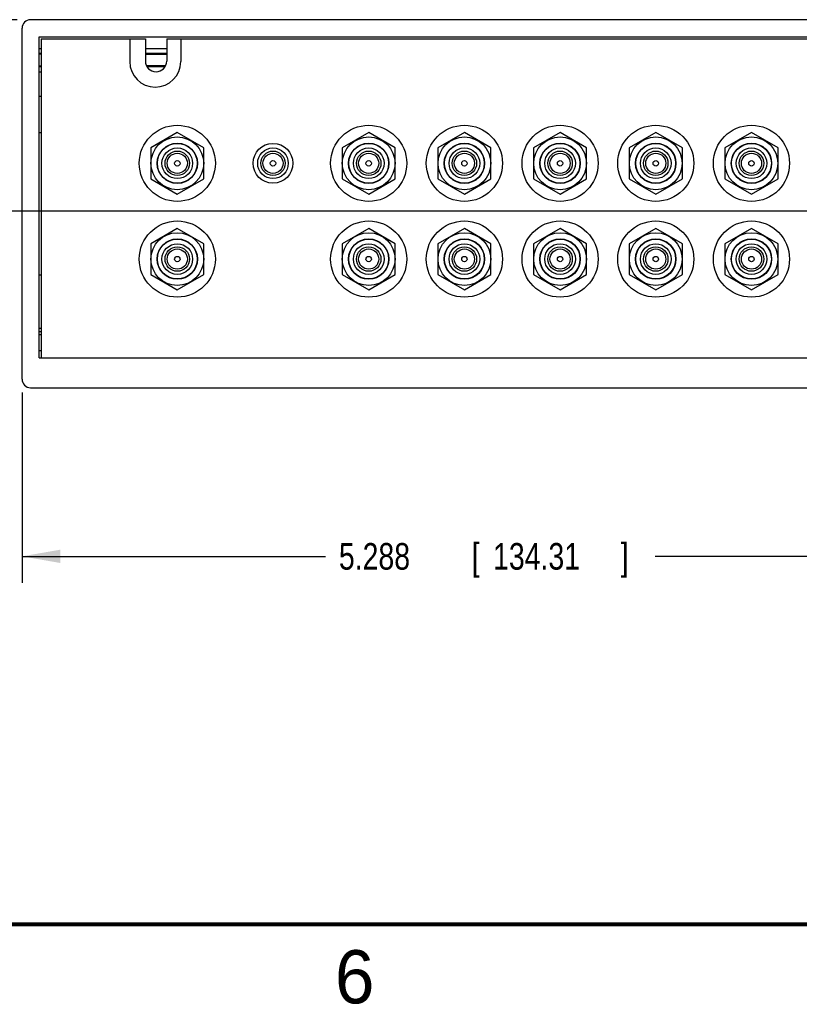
# Model space of a CAD drawing. Header units: inches. Extents: x 0 to 34, y 0 to 22.
# Tile 2 of 18: x 9 to 12.7, y 0.1 to 4.8. Entities that reach past the tile are written whole.
import ezdxf

# ---------------------------------------------------------------- set-up
doc = ezdxf.new("R2010")
doc.units = ezdxf.units.IN
doc.header["$LTSCALE"] = 1.87
doc.header["$MEASUREMENT"] = 0
doc.layers.get('0').update_dxf_attribs({"linetype": 'CONTINUOUS'})
doc.layers.add('DIMENSIONS', color=7, linetype='CONTINUOUS')
doc.styles.get("Standard").update_dxf_attribs({"font": 'txt', "width": 0.8})
doc.dimstyles.new('DIMSTYLE_1', dxfattribs={"dimtxt": 0.125, "dimasz": 0.18, "dimexe": 0.18, "dimexo": 0.0625, "dimgap": 0.09, "dimtad": 0, "dimtih": 1, "dimtoh": 1, "dimdec": 3, "dimzin": 4, "dimdsep": 46, "dimtxsty": 'STANDARD', "dimblk": '_FILLED', "dimblk1": '_FILLED', "dimblk2": '_FILLED', "dimcen": 0.09, "dimadec": 0, "dimazin": 0, "dimtp": 0.01, "dimtm": 0.01, "dimtfac": 1, "dimtdec": 3, "dimtofl": 0, "dimtmove": 0, "dimatfit": 3, "dimldrblk": '_FILLED', "dimfxl": 1, "dimtolj": 1, "dimtzin": 4, "dimarcsym": 0})

# ---------------------------------------------------------------- blocks, each defined once
blk = doc.blocks.new('_FILLED')
at = {"color": 0, "linetype": 'BYBLOCK'}
blk.add_solid([(0, 0), (-1, 0.174), (-1, -0.174)], dxfattribs=at)
blk = doc.blocks.new('*D3')
at = {"layer": 'DIMENSIONS', "color": 2, "linetype": 'CONTINUOUS'}
for p, q in [((9.0096, 4.7521), (8.1875, 4.7521)), ((8.3125, 4.7521), (8.3125, 4.4791)), ((8.3125, 3.852), (8.3125, 4.2291)), ((14.1324, 3.852), (8.1875, 3.852))]:
    blk.add_line(p, q, dxfattribs=at)
at = {"layer": 'DIMENSIONS', "color": 2, "linetype": 'CONTINUOUS', "xscale": 0.18, "yscale": 0.18, "zscale": 0.18}
for p, rotation in [((8.3125, 4.7521), 90), ((8.3125, 3.852), 270)]:
    blk.add_blockref('_FILLED', p, dxfattribs=dict(at, rotation=rotation))
at = {"layer": 'DIMENSIONS', "color": 2, "linetype": 'CONTINUOUS', "width": 0.8}
for s, p in [('.900', (7.7, 4.2916)), ('[', (8.225, 4.2916)), ('22.86', (8.325, 4.2916)), (']', (8.825, 4.2916))]:
    blk.add_text(s, height=0.125, dxfattribs=at).set_placement(p)
blk = doc.blocks.new('*D10')
at = {"layer": 'DIMENSIONS', "color": 2, "linetype": 'CONTINUOUS'}
for p, q in [((14.32, 3.6644), (14.32, 2.1046)), ((9.0321, 2.9996), (9.0321, 2.1046)), ((9.0321, 2.2296), (10.4595, 2.2296)), ((14.32, 2.2296), (12.0095, 2.2296))]:
    blk.add_line(p, q, dxfattribs=at)
at = {"layer": 'DIMENSIONS', "color": 2, "linetype": 'CONTINUOUS', "xscale": 0.18, "yscale": 0.18, "zscale": 0.18, "rotation": 180}
blk.add_blockref('_FILLED', (9.0321, 2.2296), dxfattribs=at)
at = {"layer": 'DIMENSIONS', "color": 2, "linetype": 'CONTINUOUS', "xscale": 0.18, "yscale": 0.18, "zscale": 0.18}
blk.add_blockref('_FILLED', (14.32, 2.2296), dxfattribs=at)
at = {"layer": 'DIMENSIONS', "color": 2, "linetype": 'CONTINUOUS', "width": 0.8}
for s, p in [('5.288', (10.522, 2.1671)), ('[', (11.147, 2.1671)), ('134.31', (11.247, 2.1671)), (']', (11.847, 2.1671))]:
    blk.add_text(s, height=0.125, dxfattribs=at).set_placement(p)

msp = doc.modelspace()

# ---------------------------------------------------------------- linework, layer by layer
at = {"color": 7, "linetype": 'CONTINUOUS'}
for p, q in [((21.0521, 4.7521), (9.0721, 4.7521)), ((9.0321, 3.0621), (9.0321, 4.7121)), ((9.1121, 3.1621), (9.1121, 4.6721)), ((9.1121, 4.6721), (21.0121, 4.6721)), ((9.1221, 4.6621), (9.1221, 3.1621)), ((9.1221, 4.6621), (9.6121, 4.6621)), ((9.5381, 4.6621), (9.5381, 4.5551)), ((9.6121, 4.6621), (9.6121, 4.5571)), ((9.7121, 4.6621), (9.7121, 4.5571)), ((9.7121, 4.6621), (13.2121, 4.6621)), ((9.7781, 4.6621), (9.7781, 4.5551)), ((9.1121, 4.6171), (9.1221, 4.6171)), ((9.1121, 4.5944), (9.1221, 4.5944)), ((9.1121, 4.5909), (9.1221, 4.5909)), ((9.6121, 4.6171), (9.7121, 4.6171)), ((9.6121, 4.5944), (9.7121, 4.5944)), ((9.6121, 4.5894), (9.7121, 4.5894)), ((9.1221, 4.5333), (9.1121, 4.5333)), ((9.1221, 4.5298), (9.1121, 4.5298)), ((9.1121, 4.5071), (9.1221, 4.5071)), ((9.7069, 4.5348), (9.6174, 4.5348)), ((9.704, 4.5298), (9.6203, 4.5298)), ((9.1121, 4.3921), (9.1221, 4.3921)), ((9.1121, 4.2221), (9.1221, 4.2221)), ((9.7621, 4.2213), (9.6371, 4.1491)), ((9.8871, 4.1491), (9.7621, 4.2213)), ((10.6621, 4.2213), (10.5371, 4.1491)), ((10.7871, 4.1491), (10.6621, 4.2213)), ((11.1121, 4.2213), (10.9871, 4.1491)), ((11.2371, 4.1491), (11.1121, 4.2213)), ((11.5621, 4.2213), (11.4371, 4.1491)), ((11.6871, 4.1491), (11.5621, 4.2213)), ((12.0121, 4.2213), (11.8871, 4.1491)), ((12.1371, 4.1491), (12.0121, 4.2213)), ((12.4621, 4.2213), (12.3371, 4.1491)), ((12.5871, 4.1491), (12.4621, 4.2213)), ((9.6371, 4.1491), (9.6371, 4.0048)), ((9.8871, 4.0048), (9.8871, 4.1491)), ((10.5371, 4.1491), (10.5371, 4.0048)), ((10.7871, 4.0048), (10.7871, 4.1491)), ((10.9871, 4.1491), (10.9871, 4.0048)), ((11.2371, 4.0048), (11.2371, 4.1491)), ((11.4371, 4.1491), (11.4371, 4.0048)), ((11.6871, 4.0048), (11.6871, 4.1491)), ((11.8871, 4.1491), (11.8871, 4.0048)), ((12.1371, 4.0048), (12.1371, 4.1491)), ((12.3371, 4.1491), (12.3371, 4.0048)), ((12.5871, 4.0048), (12.5871, 4.1491)), ((9.6371, 4.0048), (9.7621, 3.9326)), ((9.7621, 3.9326), (9.8871, 4.0048)), ((10.5371, 4.0048), (10.6621, 3.9326)), ((10.6621, 3.9326), (10.7871, 4.0048)), ((10.9871, 4.0048), (11.1121, 3.9326)), ((11.1121, 3.9326), (11.2371, 4.0048)), ((11.4371, 4.0048), (11.5621, 3.9326)), ((11.5621, 3.9326), (11.6871, 4.0048)), ((11.8871, 4.0048), (12.0121, 3.9326)), ((12.0121, 3.9326), (12.1371, 4.0048)), ((12.3371, 4.0048), (12.4621, 3.9326)), ((12.4621, 3.9326), (12.5871, 4.0048)), ((9.7621, 3.7713), (9.6371, 3.6991)), ((9.8871, 3.6991), (9.7621, 3.7713)), ((10.6621, 3.7713), (10.5371, 3.6991)), ((10.7871, 3.6991), (10.6621, 3.7713)), ((11.1121, 3.7713), (10.9871, 3.6991)), ((11.2371, 3.6991), (11.1121, 3.7713)), ((11.5621, 3.7713), (11.4371, 3.6991)), ((11.6871, 3.6991), (11.5621, 3.7713)), ((12.0121, 3.7713), (11.8871, 3.6991)), ((12.1371, 3.6991), (12.0121, 3.7713)), ((12.4621, 3.7713), (12.3371, 3.6991)), ((12.5871, 3.6991), (12.4621, 3.7713)), ((9.6371, 3.6991), (9.6371, 3.5548)), ((9.8871, 3.5548), (9.8871, 3.6991)), ((10.5371, 3.6991), (10.5371, 3.5548)), ((10.7871, 3.5548), (10.7871, 3.6991)), ((10.9871, 3.6991), (10.9871, 3.5548)), ((11.2371, 3.5548), (11.2371, 3.6991)), ((11.4371, 3.6991), (11.4371, 3.5548)), ((11.6871, 3.5548), (11.6871, 3.6991)), ((11.8871, 3.6991), (11.8871, 3.5548)), ((12.1371, 3.5548), (12.1371, 3.6991)), ((12.3371, 3.6991), (12.3371, 3.5548)), ((12.5871, 3.5548), (12.5871, 3.6991)), ((9.1121, 3.5521), (9.1221, 3.5521)), ((9.6371, 3.5548), (9.7621, 3.4826)), ((9.7621, 3.4826), (9.8871, 3.5548)), ((10.5371, 3.5548), (10.6621, 3.4826)), ((10.6621, 3.4826), (10.7871, 3.5548)), ((10.9871, 3.5548), (11.1121, 3.4826)), ((11.1121, 3.4826), (11.2371, 3.5548)), ((11.4371, 3.5548), (11.5621, 3.4826)), ((11.5621, 3.4826), (11.6871, 3.5548)), ((11.8871, 3.5548), (12.0121, 3.4826)), ((12.0121, 3.4826), (12.1371, 3.5548)), ((12.3371, 3.5548), (12.4621, 3.4826)), ((12.4621, 3.4826), (12.5871, 3.5548)), ((9.1121, 3.3021), (9.1221, 3.3021)), ((9.1121, 3.2871), (9.1221, 3.2871)), ((9.1121, 3.2721), (9.1221, 3.2721)), ((9.1121, 3.1971), (9.1221, 3.1971)), ((9.1121, 3.1621), (21.0121, 3.1621)), ((9.0721, 3.0221), (21.0521, 3.0221))]:
    msp.add_line(p, q, dxfattribs=at)
at = {"color": 7, "linetype": 'CONTINUOUS', "const_width": 0.02}
msp.add_lwpolyline([(0.5, 0.5), (33.5, 0.5)], dxfattribs=at)
at = {"color": 7, "linetype": 'CONTINUOUS'}
for centre, radius in [((9.7621, 4.077), 0.179), ((10.6621, 4.077), 0.179), ((11.1121, 4.077), 0.179), ((11.5621, 4.077), 0.179), ((12.0121, 4.077), 0.179), ((12.4621, 4.077), 0.179), ((9.7621, 4.077), 0.124), ((9.7621, 4.077), 0.095), ((9.7621, 4.077), 0.0935), ((10.2121, 4.077), 0.0935), ((10.6621, 4.077), 0.124), ((10.6621, 4.077), 0.095), ((10.6621, 4.077), 0.0935), ((11.1121, 4.077), 0.124), ((11.1121, 4.077), 0.095), ((11.1121, 4.077), 0.0935), ((11.5621, 4.077), 0.124), ((11.5621, 4.077), 0.095), ((11.5621, 4.077), 0.0935), ((12.0121, 4.077), 0.124), ((12.0121, 4.077), 0.095), ((12.0121, 4.077), 0.0935), ((12.4621, 4.077), 0.124), ((12.4621, 4.077), 0.095), ((12.4621, 4.077), 0.0935), ((9.7621, 4.077), 0.072), ((9.7621, 4.077), 0.0575), ((9.7621, 4.077), 0.0475), ((10.2121, 4.077), 0.072), ((10.2121, 4.077), 0.0575), ((10.2121, 4.077), 0.0475), ((10.6621, 4.077), 0.072), ((10.6621, 4.077), 0.0575), ((10.6621, 4.077), 0.0475), ((11.1121, 4.077), 0.072), ((11.1121, 4.077), 0.0575), ((11.1121, 4.077), 0.0475), ((11.5621, 4.077), 0.072), ((11.5621, 4.077), 0.0575), ((11.5621, 4.077), 0.0475), ((12.0121, 4.077), 0.072), ((12.0121, 4.077), 0.0575), ((12.0121, 4.077), 0.0475), ((12.4621, 4.077), 0.072), ((12.4621, 4.077), 0.0575), ((12.4621, 4.077), 0.0475), ((9.7621, 4.077), 0.0127), ((10.2121, 4.077), 0.0127), ((10.6621, 4.077), 0.0127), ((11.1121, 4.077), 0.0127), ((11.5621, 4.077), 0.0127), ((12.0121, 4.077), 0.0127), ((12.4621, 4.077), 0.0127), ((9.7621, 3.627), 0.179), ((10.6621, 3.627), 0.179), ((11.1121, 3.627), 0.179), ((11.5621, 3.627), 0.179), ((12.0121, 3.627), 0.179), ((12.4621, 3.627), 0.179), ((9.7621, 3.627), 0.124), ((10.6621, 3.627), 0.124), ((11.1121, 3.627), 0.124), ((11.5621, 3.627), 0.124), ((12.0121, 3.627), 0.124), ((12.4621, 3.627), 0.124), ((9.7621, 3.627), 0.095), ((9.7621, 3.627), 0.0935), ((10.6621, 3.627), 0.095), ((10.6621, 3.627), 0.0935), ((11.1121, 3.627), 0.095), ((11.1121, 3.627), 0.0935), ((11.5621, 3.627), 0.095), ((11.5621, 3.627), 0.0935), ((12.0121, 3.627), 0.095), ((12.0121, 3.627), 0.0935), ((12.4621, 3.627), 0.095), ((12.4621, 3.627), 0.0935), ((9.7621, 3.627), 0.072), ((9.7621, 3.627), 0.0575), ((9.7621, 3.627), 0.0475), ((10.6621, 3.627), 0.072), ((10.6621, 3.627), 0.0575), ((10.6621, 3.627), 0.0475), ((11.1121, 3.627), 0.072), ((11.1121, 3.627), 0.0575), ((11.1121, 3.627), 0.0475), ((11.5621, 3.627), 0.072), ((11.5621, 3.627), 0.0575), ((11.5621, 3.627), 0.0475), ((12.0121, 3.627), 0.072), ((12.0121, 3.627), 0.0575), ((12.0121, 3.627), 0.0475), ((12.4621, 3.627), 0.072), ((12.4621, 3.627), 0.0575), ((12.4621, 3.627), 0.0475), ((9.7621, 3.627), 0.0127), ((10.6621, 3.627), 0.0127), ((11.1121, 3.627), 0.0127), ((11.5621, 3.627), 0.0127), ((12.0121, 3.627), 0.0127), ((12.4621, 3.627), 0.0127)]:
    msp.add_circle(centre, radius, dxfattribs=at)
for centre, radius, start, end in [((9.0721, 4.7121), 0.04, 90, 180), ((9.6581, 4.5551), 0.12, 180, 360), ((9.6621, 4.5571), 0.05, 180, 360), ((9.0721, 3.0621), 0.04, 180, 270)]:
    msp.add_arc(centre, radius, start, end, dxfattribs=at)

# ---------------------------------------------------------------- texts
at = {"color": 2, "linetype": 'CONTINUOUS'}
msp.add_text('6', height=0.25, dxfattribs=at).set_placement((10.5033, 0.1284))

# ---------------------------------------------------------------- dimensions: what is measured, and where the dimension line sits
at = {"layer": 'DIMENSIONS', "color": 2, "linetype": 'CONTINUOUS'}
dim = msp.add_linear_dim(base=(8.3125, 3.852), p1=(9.0096, 4.7521), p2=(14.1324, 3.852), angle=270, dimstyle='DIMSTYLE_1', dxfattribs=at)
dim.commit()
dim.dimension.update_dxf_attribs({"geometry": '*D3', "text_midpoint": (8.3125, 4.3541), "dimtype": 160})
dim = msp.add_linear_dim(base=(14.32, 2.2296), p1=(9.0321, 2.9996), p2=(14.32, 3.6644), dimstyle='DIMSTYLE_1', dxfattribs=at)
dim.commit()
dim.dimension.update_dxf_attribs({"geometry": '*D10', "text_midpoint": (11.2345, 2.2296), "dimtype": 160})

doc.saveas('drawing.dxf')
